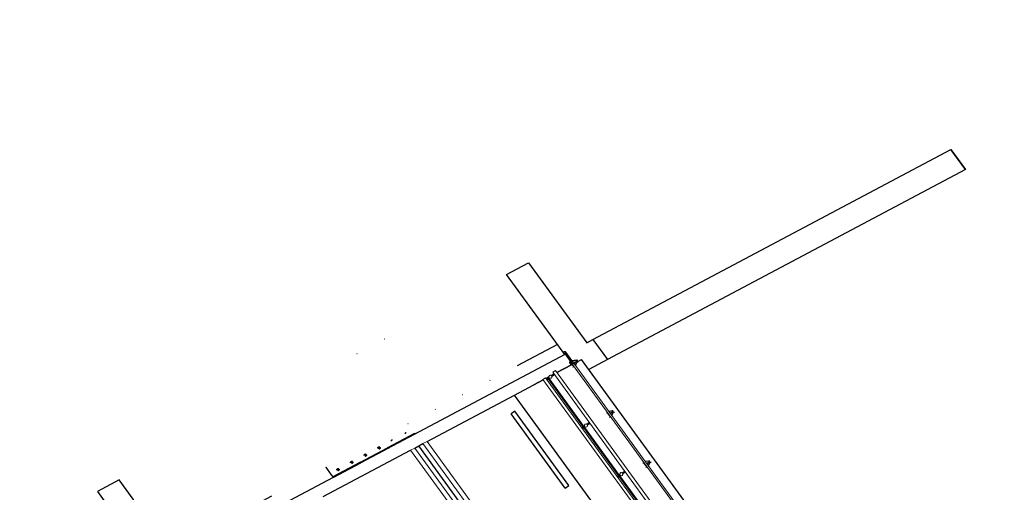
# Model space of a CAD drawing. Header units: metres. Extents: x 102781.1 to 102867.4, y 404261.5 to 404348.4.
# Tile 10 of 11: x 102797.4 to 102829.5, y 404333 to 404348.4. Entities that reach past the tile are written whole.
import ezdxf

# ---------------------------------------------------------------- set-up
doc = ezdxf.new("R2010")
doc.units = ezdxf.units.M
doc.layers.get('0').update_dxf_attribs({"color": 170})
for name, color, linetype, lineweight in [('N-CO-BC-BETONVORM-G', 170, 'Continuous', 25), ('N-CO-BC-BETONVORM-G-1', 170, 'Continuous', 25), ('N-CO-HC-HOUTVORM-G', 170, 'Continuous', 18), ('N-CO-KC-KUNSTSTOFVORM-G', 170, 'Continuous', 18), ('N-CO-SC-STAALVORM-G', 170, 'Continuous', 25), ('N-CO-SC-STAALVORM-G-2', 170, 'Continuous', 18)]:
    doc.layers.add(name, color=color, linetype=linetype, lineweight=lineweight)

# ---------------------------------------------------------------- blocks, each defined once
blk = doc.blocks.new('Railing - Leuningstijl_Links-3795961-N_A_P_')
at = {"layer": 'N-CO-BC-BETONVORM-G-1'}
for p, q in [((-0.04, 0.088), (0, 0.128)), ((-0.015, 0.078), (-0.04, 0.088)), ((-0.04, 0.005), (-0.04, 0.088)), ((0.057, 0.113), (0.195, 0.04)), ((0.17, 0.025), (0.195, 0.04)), ((0.195, 0.04), (0.195, -0.028)), ((-0.04, -0.088), (-0.015, -0.077)), ((0.17, -0.025), (0.195, -0.04))]:
    blk.add_line(p, q, dxfattribs=at)
at = {"layer": 'N-CO-SC-STAALVORM-G'}
for p, q in [((0, 0.451), (0, 0.116)), ((0.057, 0.116), (0.057, 0.451)), ((0, 0.093), (-0.015, 0.077)), ((-0.015, 0.077), (-0.015, -0.077)), ((0, 0.116), (0, 0)), ((0.028, 0), (0, 0)), ((0.049, 0), (0.028, 0)), ((0.049, 0.01), (0.098, 0.01)), ((0.057, 0), (0.057, 0.116)), ((0.17, 0.025), (0.057, 0.085)), ((0.098, 0.01), (0.128, 0.01)), ((0.128, 0.01), (0.128, -0.01)), ((0.17, -0.025), (0.17, 0.025)), ((-0.015, -0.077), (0, -0.093)), ((0.098, -0.01), (0.049, -0.01)), ((0.057, -0.085), (0.17, -0.025)), ((0.128, -0.01), (0.098, -0.01))]:
    blk.add_line(p, q, dxfattribs=at)
for points, knots in [([(0, 0.451), (0, 0.453), (0, 0.457), (0.001, 0.463), (0.002, 0.47), (0.003, 0.474), (0.005, 0.478), (0.006, 0.482), (0.008, 0.485), (0.01, 0.488), (0.012, 0.491), (0.014, 0.493), (0.016, 0.495), (0.018, 0.497), (0.022, 0.499), (0.026, 0.5), (0.028, 0.5)], [0.5, 0.5, 0.5, 0.5, 0.5416667, 0.5833333, 0.625, 0.6666667, 0.6875, 0.7083333, 0.75, 0.7708333, 0.7916667, 0.8333333, 0.8541667, 0.875, 0.9166667, 1, 1, 1, 1]), ([(0.028, 0.5), (0.031, 0.5), (0.035, 0.499), (0.039, 0.497), (0.041, 0.495), (0.043, 0.493), (0.045, 0.491), (0.047, 0.488), (0.049, 0.485), (0.051, 0.482), (0.052, 0.478), (0.054, 0.474), (0.055, 0.47), (0.056, 0.463), (0.057, 0.457), (0.057, 0.453), (0.057, 0.451)], [0, 0, 0, 0, 0.0833333, 0.125, 0.1458333, 0.1666667, 0.2083333, 0.2291667, 0.25, 0.2916667, 0.3125, 0.3333333, 0.375, 0.4166667, 0.4583333, 0.5, 0.5, 0.5, 0.5]), ([(0, 0.116), (0, 0.116), (0, 0.118), (0.001, 0.12), (0.002, 0.122), (0.004, 0.124), (0.006, 0.126), (0.008, 0.127), (0.011, 0.129), (0.015, 0.13), (0.021, 0.132), (0.026, 0.132), (0.028, 0.132)], [0.5, 0.5, 0.5, 0.5, 0.5416667, 0.5833333, 0.625, 0.6666667, 0.7083333, 0.75, 0.7916667, 0.8333333, 0.9166667, 1, 1, 1, 1]), ([(0.028, 0.132), (0.031, 0.132), (0.036, 0.132), (0.042, 0.13), (0.046, 0.129), (0.049, 0.127), (0.051, 0.126), (0.053, 0.124), (0.055, 0.122), (0.056, 0.12), (0.057, 0.118), (0.057, 0.116), (0.057, 0.116)], [0, 0, 0, 0, 0.0833333, 0.1666667, 0.2083333, 0.25, 0.2916667, 0.3333333, 0.375, 0.4166667, 0.4583333, 0.5, 0.5, 0.5, 0.5])]:
    blk.add_open_spline(points, degree=3, knots=knots, dxfattribs=at)
blk = doc.blocks.new('Railing - Leuningstijl-3795965-N_A_P_')
at = {"layer": 'N-CO-BC-BETONVORM-G-1'}
for p, q in [((-0.015, 0.077), (-0.04, 0.088)), ((0.17, 0.025), (0.195, 0.04)), ((-0.04, -0.088), (-0.015, -0.077)), ((0.17, -0.025), (0.195, -0.04))]:
    blk.add_line(p, q, dxfattribs=at)
at = {"layer": 'N-CO-SC-STAALVORM-G'}
for p, q in [((0, 0.093), (-0.015, 0.077)), ((-0.015, 0.077), (-0.015, -0.077)), ((0.048, 0.01), (0.098, 0.01)), ((0.17, 0.025), (0.057, 0.085)), ((0.098, 0.01), (0.128, 0.01)), ((0.128, 0.01), (0.128, -0.01)), ((0.17, -0.025), (0.17, 0.025)), ((-0.015, -0.077), (0, -0.093)), ((0.098, -0.01), (0.048, -0.01)), ((0.057, -0.085), (0.17, -0.025)), ((0.128, -0.01), (0.098, -0.01))]:
    blk.add_line(p, q, dxfattribs=at)
blk = doc.blocks.new('Railing - Leuningstijl-V57-N_A_P_')
at = {"layer": 'N-CO-BC-BETONVORM-G-1'}
for p, q in [((-0.015, 0.077), (-0.04, 0.088)), ((0.17, 0.025), (0.195, 0.04)), ((-0.04, -0.088), (-0.015, -0.077)), ((0.17, -0.025), (0.195, -0.04))]:
    blk.add_line(p, q, dxfattribs=at)
at = {"layer": 'N-CO-SC-STAALVORM-G'}
for p, q in [((0, 0.093), (-0.015, 0.077)), ((-0.015, 0.077), (-0.015, -0.077)), ((0.048, 0.01), (0.098, 0.01)), ((0.17, 0.025), (0.057, 0.085)), ((0.098, 0.01), (0.128, 0.01)), ((0.128, 0.01), (0.128, -0.01)), ((0.17, -0.025), (0.17, 0.025)), ((-0.015, -0.077), (0, -0.093)), ((0.098, -0.01), (0.048, -0.01)), ((0.057, -0.085), (0.17, -0.025)), ((0.128, -0.01), (0.098, -0.01))]:
    blk.add_line(p, q, dxfattribs=at)
blk = doc.blocks.new('Railing - Railing-4101413-N_A_P_')
at = {"layer": 'N-CO-SC-STAALVORM-G-2'}
for p, q in [((-0.093, 31.78), (-64.941, 31.78)), ((-64.941, 31.723), (-64.941, 31.772)), ((-64.941, 31.723), (-0.093, 31.723))]:
    blk.add_line(p, q, dxfattribs=at)
at = {"rotation": 89.99999999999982}
for name, p in [('Railing - Leuningstijl_Links-3795961-N_A_P_', (-64.941, 31.723)), ('Railing - Leuningstijl-3795965-N_A_P_', (-62.915, 31.723)), ('Railing - Leuningstijl-V57-N_A_P_', (-60.888, 31.723))]:
    blk.add_blockref(name, p, dxfattribs=at)
blk = doc.blocks.new('AG_SF_Dek rijbaan - AG_SF_Dek rijbaan-3757014-N_A_P_')
at = {"layer": 'N-CO-BC-BETONVORM-G-1'}
for p, q in [((-5.95, 65.698), (-5.95, 0.85)), ((-3.5, 65.348), (-3.5, 0.5)), ((0, 64.848), (0, 0)), ((-4.72, 4.647), (-4.72, 6.593)), ((-4.696, 4.648), (-4.696, 6.593)), ((-4.72, 2.683), (-4.72, 4.629)), ((-4.696, 2.683), (-4.696, 4.629)), ((-3.05, 3.926), (-3.2, 3.926)), ((-3.2, 3.926), (-3.2, 0.926)), ((-3.05, 3.926), (-3.05, 0.926)), ((-4.72, 0.719), (-4.72, 2.664)), ((-4.696, 0.719), (-4.696, 2.664)), ((-5.815, 0.831), (-5.95, 0.85)), ((-5.05, 0.721), (-5.58, 0.797)), ((-4.847, 0.692), (-4.895, 0.699)), ((-4.72, 0.674), (-4.76, 0.68)), ((-4.72, 0.674), (-4.72, 0.7)), ((-4.696, 0.671), (-4.72, 0.674)), ((-4.696, 0.671), (-4.696, 0.7)), ((-4.65, 0.664), (-4.696, 0.671)), ((-3.5, 0.5), (-4.55, 0.65)), ((-3.2, 0.926), (-3.05, 0.926)), ((-0.3, 0.043), (-3.5, 0.5)), ((0, 0), (-0.15, 0.021)), ((0.15, -0.021), (0, 0)), ((3.5, -0.5), (0.3, -0.043))]:
    blk.add_line(p, q, dxfattribs=at)
at = {"layer": 'N-CO-HC-HOUTVORM-G'}
for p, q in [((-5.05, 65.584), (-5.05, 0.636)), ((-4.95, 65.584), (-4.95, 0.636)), ((-4.65, 0.636), (-4.65, 65.584)), ((-4.55, 0.636), (-4.55, 65.584)), ((-4.95, 0.636), (-5.05, 0.636)), ((-4.55, 0.636), (-4.65, 0.636))]:
    blk.add_line(p, q, dxfattribs=at)
for centre, start, end in [((-4.8, 4.638), 180, 270), ((-4.8, 4.638), 0, 90), ((-4.8, 4.638), 270, 0), ((-4.8, 2.674), 180, 270), ((-4.8, 2.674), 0, 90), ((-4.8, 2.674), 270, 360), ((-4.8, 0.709), 90, 180), ((-4.8, 0.709), 180, 270), ((-4.8, 0.709), 0, 90), ((-4.8, 0.709), 270, 0)]:
    blk.add_arc(centre, 0.05, start, end, dxfattribs=at)
for centre, start_param, end_param in [((-4.8, 4.638), 5.105088, 6.675884), ((-4.8, 2.674), 5.105086, 6.675883)]:
    blk.add_ellipse(centre, major_axis=(-0.0462, 0.0191), ratio=1, start_param=start_param, end_param=end_param, dxfattribs=at)
at = {"layer": 'N-CO-KC-KUNSTSTOFVORM-G'}
for p, q in [((-0.3, 64.891), (-0.3, 0.043)), ((-0.15, 64.87), (-0.15, 0.021)), ((0.15, 64.827), (0.15, -0.021)), ((0.3, 64.806), (0.3, -0.043)), ((-0.15, 0.021), (-0.3, 0.043)), ((0.3, -0.043), (0.15, -0.021))]:
    blk.add_line(p, q, dxfattribs=at)
at = {"layer": 'N-CO-SC-STAALVORM-G'}
for p, q in [((-5.047, 4.648), (-5.05, 4.648)), ((-5.05, 4.628), (-5.047, 4.628)), ((-4.849, 4.648), (-4.95, 4.648)), ((-4.95, 4.628), (-4.849, 4.628)), ((-4.65, 4.648), (-4.751, 4.648)), ((-4.751, 4.628), (-4.65, 4.628)), ((-5.047, 2.684), (-5.05, 2.684)), ((-5.05, 2.664), (-5.047, 2.664)), ((-4.849, 2.684), (-4.95, 2.684)), ((-4.95, 2.664), (-4.849, 2.664)), ((-4.65, 2.684), (-4.751, 2.684)), ((-4.751, 2.664), (-4.65, 2.664)), ((-5.047, 0.719), (-5.05, 0.719)), ((-5.05, 0.699), (-5.047, 0.699)), ((-4.849, 0.719), (-4.95, 0.719)), ((-4.95, 0.699), (-4.849, 0.699)), ((-4.65, 0.719), (-4.751, 0.719)), ((-4.751, 0.699), (-4.65, 0.699))]:
    blk.add_line(p, q, dxfattribs=at)
blk = doc.blocks.new('AG_WA_Wand noord - AG_WA_Wand noord-4026501-N_A_P_')
at = {"layer": 'N-CO-BC-BETONVORM-G-1'}
for p, q in [((-70.598, 17.543), (-70.712, 16.743)), ((-67.365, 17.544), (-70.598, 17.543)), ((-68.619, 8.743), (-67.365, 17.544)), ((-67.479, 16.744), (-67.365, 17.544)), ((-66.961, 17.544), (-67.004, 17.244)), ((-66.961, 17.545), (-66.561, 17.545)), ((-66.557, 17.544), (-66.6, 17.244)), ((-66.561, 17.545), (-66.557, 17.544)), ((-70.712, 16.743), (-67.479, 16.744)), ((-67.883, 16.744), (-67.884, 16.74)), ((-67.883, 16.744), (-67.558, 16.744)), ((-68.026, 15.746), (-68.027, 15.74)), ((-68.168, 14.746), (-68.169, 14.74)), ((-68.311, 13.746), (-68.311, 13.74)), ((-68.453, 12.746), (-68.454, 12.74)), ((-68.596, 11.746), (-68.596, 11.74)), ((-68.738, 10.746), (-68.739, 10.74)), ((-68.881, 9.746), (-68.881, 9.74)), ((-68.162, 9.114), (-68.215, 8.743)), ((-67.758, 9.114), (-67.811, 8.743)), ((-71.852, 8.743), (-71.966, 7.943)), ((-67.806, 8.743), (-71.852, 8.743)), ((-69.023, 8.746), (-69.023, 8.743)), ((-68.215, 8.743), (-68.619, 8.743)), ((-68, 7.386), (-67.806, 8.743)), ((-71.966, 7.943), (-68.728, 7.943)), ((-68.728, 7.943), (-68.808, 7.386)), ((-70.671, -5.655), (-68.808, 7.386)), ((-68, 7.386), (-69.863, -5.654)), ((-68.808, 7.386), (-68, 7.386)), ((-69.863, -5.654), (-70.671, -5.655))]:
    blk.add_line(p, q, dxfattribs=at)
blk = doc.blocks.new('AG_WA_Wand noord beton - AG_WA_Wand noord beton-4043190-N_A_P_')
at = {"layer": 'N-CO-BC-BETONVORM-G-1'}
for p, q in [((-65.201, 32.735), (-63.335, 45.835)), ((-62.526, 45.835), (-64.393, 32.735)), ((-63.335, 45.835), (-62.526, 45.835)), ((-68.579, 31.711), (-68.465, 32.511)), ((-68.465, 32.511), (-65.233, 32.513)), ((-65.233, 32.513), (-65.201, 32.735)), ((-65.201, 32.735), (-64.393, 32.735)), ((-64.393, 32.735), (-64.49, 32.053)), ((-65.347, 31.713), (-68.579, 31.711)), ((-65.347, 31.713), (-66.947, 20.482)), ((-65.751, 31.712), (-65.961, 30.239)), ((-64.947, 31.683), (-65.022, 31.153)), ((-65.064, 30.863), (-65.079, 30.753)), ((-65.044, 31), (-65.051, 30.949)), ((-65.094, 30.653), (-65.143, 30.308)), ((-66.102, 29.245), (-66.103, 29.239)), ((-66.245, 28.245), (-66.246, 28.239)), ((-66.387, 27.245), (-66.388, 27.239)), ((-66.53, 26.245), (-66.531, 26.239)), ((-66.957, 23.245), (-66.958, 23.239)), ((-67.241, 21.25), (-67.769, 17.544)), ((-66.955, 20.425), (-67.365, 17.544)), ((-66.59, 20.153), (-66.961, 17.544)), ((-66.186, 20.153), (-66.557, 17.544)), ((-67.365, 17.544), (-67.769, 17.544)), ((-66.961, 17.544), (-67.365, 17.544)), ((-66.557, 17.544), (-66.961, 17.544))]:
    blk.add_line(p, q, dxfattribs=at)

msp = doc.modelspace()

# ---------------------------------------------------------------- linework, layer by layer
at = {"layer": 'N-CO-BC-BETONVORM-G'}
for p, q in [((102828.257, 404343.526), (102827.782, 404344.18)), ((102809.29, 404337.993), (102809.285, 404337.99)), ((102808.398, 404337.52), (102808.393, 404337.517)), ((102809.396, 404334.457), (102810.28, 404334.925)), ((102810.293, 404334.9), (102809.409, 404334.432)), ((102810.292, 404334.902), (102810.28, 404334.925)), ((102810.293, 404334.9), (102810.292, 404334.902)), ((102808.504, 404333.983), (102809.388, 404334.451)), ((102809.401, 404334.427), (102808.517, 404333.959)), ((102809.388, 404334.452), (102809.414, 404334.466)), ((102809.388, 404334.451), (102809.388, 404334.452)), ((102809.388, 404334.452), (102809.401, 404334.427)), ((102809.4, 404334.429), (102809.388, 404334.451)), ((102809.414, 404334.466), (102809.396, 404334.457)), ((102809.401, 404334.427), (102809.4, 404334.429)), ((102809.428, 404334.441), (102809.401, 404334.427)), ((102809.414, 404334.466), (102809.414, 404334.466)), ((102809.427, 404334.443), (102809.414, 404334.466)), ((102809.428, 404334.441), (102809.427, 404334.443)), ((102807.554, 404333.582), (102807.386, 404333.813)), ((102807.612, 404333.51), (102808.496, 404333.978)), ((102808.509, 404333.953), (102807.625, 404333.485)), ((102808.495, 404333.978), (102808.522, 404333.992)), ((102808.495, 404333.978), (102808.509, 404333.954)), ((102808.508, 404333.956), (102808.496, 404333.978)), ((102808.496, 404333.978), (102808.496, 404333.978)), ((102808.522, 404333.993), (102808.504, 404333.983)), ((102808.509, 404333.953), (102808.508, 404333.956)), ((102808.535, 404333.968), (102808.509, 404333.954)), ((102808.522, 404333.992), (102808.522, 404333.993)), ((102808.534, 404333.97), (102808.522, 404333.992)), ((102808.535, 404333.968), (102808.534, 404333.97)), ((102807.624, 404333.487), (102807.554, 404333.582)), ((102807.612, 404333.51), (102807.624, 404333.487)), ((102807.625, 404333.485), (102807.624, 404333.487)), ((102807.624, 404333.487), (102807.625, 404333.485))]:
    msp.add_line(p, q, dxfattribs=at)
at = {"layer": 'N-CO-BC-BETONVORM-G', "flags": 128}
for points in [[(102809.094, 404334.463), (102809.087, 404334.462), (102809.079, 404334.459)], [(102809.081, 404334.457), (102809.087, 404334.46), (102809.093, 404334.46)], [(102809.093, 404334.46), (102809.094, 404334.46), (102809.096, 404334.46)], [(102809.097, 404334.463), (102809.096, 404334.463), (102809.094, 404334.463)], [(102809.096, 404334.46), (102809.103, 404334.459), (102809.109, 404334.456)], [(102809.111, 404334.457), (102809.105, 404334.461), (102809.097, 404334.463)], [(102809.103, 404334.425), (102809.103, 404334.424), (102809.102, 404334.424)], [(102809.116, 404334.418), (102809.111, 404334.419), (102809.106, 404334.421), (102809.102, 404334.424)], [(102809.103, 404334.425), (102809.108, 404334.423), (102809.113, 404334.421), (102809.118, 404334.42)], [(102809.121, 404334.435), (102809.118, 404334.435), (102809.116, 404334.436), (102809.113, 404334.437), (102809.111, 404334.438), (102809.11, 404334.44), (102809.108, 404334.443), (102809.108, 404334.445), (102809.108, 404334.448), (102809.108, 404334.45), (102809.109, 404334.453), (102809.11, 404334.455), (102809.112, 404334.457), (102809.114, 404334.458)], [(102809.114, 404334.458), (102809.117, 404334.459), (102809.12, 404334.46), (102809.123, 404334.459), (102809.126, 404334.458), (102809.128, 404334.457), (102809.13, 404334.454), (102809.132, 404334.452), (102809.132, 404334.449), (102809.132, 404334.446), (102809.132, 404334.443), (102809.13, 404334.44), (102809.128, 404334.438), (102809.126, 404334.436)], [(102809.121, 404334.435), (102809.12, 404334.44), (102809.118, 404334.446)], [(102809.119, 404334.417), (102809.127, 404334.418), (102809.134, 404334.421)], [(102809.12, 404334.447), (102809.122, 404334.441), (102809.123, 404334.435)], [(102809.133, 404334.423), (102809.127, 404334.421), (102809.12, 404334.42)], [(102809.126, 404334.436), (102809.125, 404334.436), (102809.123, 404334.435)], [(102809.133, 404334.423), (102809.139, 404334.427), (102809.143, 404334.433), (102809.146, 404334.439), (102809.147, 404334.446), (102809.147, 404334.453), (102809.144, 404334.46)], [(102809.147, 404334.461), (102809.149, 404334.454), (102809.15, 404334.446), (102809.149, 404334.438), (102809.145, 404334.431), (102809.14, 404334.425), (102809.134, 404334.421)], [(102808.648, 404334.226), (102808.64, 404334.226), (102808.633, 404334.223)], [(102808.634, 404334.221), (102808.64, 404334.223), (102808.647, 404334.224)], [(102808.647, 404334.224), (102808.648, 404334.224), (102808.649, 404334.224)], [(102808.651, 404334.226), (102808.649, 404334.226), (102808.648, 404334.226)], [(102808.649, 404334.224), (102808.656, 404334.222), (102808.663, 404334.219)], [(102808.665, 404334.221), (102808.658, 404334.224), (102808.651, 404334.226)], [(102808.655, 404334.187), (102808.656, 404334.188), (102808.657, 404334.189)], [(102808.67, 404334.181), (102808.665, 404334.182), (102808.66, 404334.184), (102808.655, 404334.187)], [(102808.657, 404334.189), (102808.661, 404334.186), (102808.666, 404334.184), (102808.671, 404334.183)], [(102808.675, 404334.198), (102808.672, 404334.198), (102808.669, 404334.199), (102808.667, 404334.2), (102808.665, 404334.202), (102808.663, 404334.204), (102808.662, 404334.206), (102808.661, 404334.209), (102808.661, 404334.211), (102808.662, 404334.214), (102808.662, 404334.216), (102808.664, 404334.219), (102808.666, 404334.22), (102808.668, 404334.222)], [(102808.668, 404334.222), (102808.671, 404334.223), (102808.674, 404334.223), (102808.677, 404334.223), (102808.679, 404334.222), (102808.682, 404334.22), (102808.684, 404334.218), (102808.685, 404334.215), (102808.686, 404334.212), (102808.686, 404334.209), (102808.685, 404334.206), (102808.684, 404334.204), (102808.682, 404334.202), (102808.68, 404334.2)], [(102808.671, 404334.183), (102808.671, 404334.182), (102808.67, 404334.181)], [(102808.675, 404334.198), (102808.674, 404334.204), (102808.671, 404334.209)], [(102808.673, 404334.181), (102808.678, 404334.181), (102808.683, 404334.182), (102808.688, 404334.184)], [(102808.674, 404334.183), (102808.673, 404334.182), (102808.673, 404334.181)], [(102808.674, 404334.211), (102808.676, 404334.205), (102808.677, 404334.199)], [(102808.687, 404334.187), (102808.683, 404334.185), (102808.678, 404334.184), (102808.674, 404334.183)], [(102808.68, 404334.2), (102808.678, 404334.199), (102808.677, 404334.199)], [(102808.687, 404334.187), (102808.692, 404334.191), (102808.697, 404334.196), (102808.7, 404334.203), (102808.701, 404334.21), (102808.701, 404334.217), (102808.698, 404334.224)], [(102808.7, 404334.225), (102808.703, 404334.217), (102808.704, 404334.21), (102808.702, 404334.202), (102808.699, 404334.195), (102808.694, 404334.189), (102808.688, 404334.184)], [(102809.118, 404334.42), (102809.117, 404334.419), (102809.116, 404334.418)], [(102809.12, 404334.42), (102809.12, 404334.419), (102809.119, 404334.417)], [(102808.202, 404333.989), (102808.194, 404333.988), (102808.187, 404333.986)], [(102808.188, 404333.984), (102808.194, 404333.986), (102808.201, 404333.987)], [(102808.201, 404333.987), (102808.202, 404333.987), (102808.203, 404333.987)], [(102808.205, 404333.989), (102808.203, 404333.989), (102808.202, 404333.989)], [(102808.203, 404333.987), (102808.21, 404333.985), (102808.217, 404333.982)], [(102808.219, 404333.984), (102808.212, 404333.987), (102808.205, 404333.989)], [(102808.211, 404333.952), (102808.211, 404333.951), (102808.21, 404333.95)], [(102808.224, 404333.944), (102808.219, 404333.945), (102808.214, 404333.947), (102808.21, 404333.95)], [(102808.211, 404333.952), (102808.216, 404333.949), (102808.221, 404333.947), (102808.226, 404333.946)], [(102808.229, 404333.961), (102808.226, 404333.961), (102808.224, 404333.962), (102808.221, 404333.963), (102808.219, 404333.965), (102808.217, 404333.967), (102808.216, 404333.969), (102808.215, 404333.972), (102808.215, 404333.974), (102808.216, 404333.977), (102808.216, 404333.979), (102808.218, 404333.982), (102808.22, 404333.983), (102808.222, 404333.985)], [(102808.222, 404333.985), (102808.225, 404333.986), (102808.228, 404333.986), (102808.231, 404333.986), (102808.234, 404333.985), (102808.236, 404333.983), (102808.238, 404333.981), (102808.239, 404333.978), (102808.24, 404333.975), (102808.24, 404333.972), (102808.239, 404333.97), (102808.238, 404333.967), (102808.236, 404333.965), (102808.234, 404333.963)], [(102808.226, 404333.946), (102808.225, 404333.945), (102808.224, 404333.944)], [(102808.229, 404333.961), (102808.228, 404333.967), (102808.226, 404333.972)], [(102808.227, 404333.944), (102808.235, 404333.945), (102808.242, 404333.947)], [(102808.228, 404333.946), (102808.228, 404333.945), (102808.227, 404333.944)], [(102808.228, 404333.973), (102808.23, 404333.968), (102808.231, 404333.962)], [(102808.241, 404333.95), (102808.235, 404333.947), (102808.228, 404333.946)], [(102808.234, 404333.963), (102808.232, 404333.962), (102808.231, 404333.962)], [(102808.241, 404333.95), (102808.246, 404333.954), (102808.251, 404333.959), (102808.254, 404333.966), (102808.255, 404333.973), (102808.255, 404333.98), (102808.252, 404333.986)], [(102808.254, 404333.987), (102808.257, 404333.98), (102808.258, 404333.972), (102808.256, 404333.965), (102808.253, 404333.958), (102808.248, 404333.952), (102808.242, 404333.947)], [(102807.756, 404333.753), (102807.748, 404333.752), (102807.741, 404333.749)], [(102807.742, 404333.747), (102807.748, 404333.749), (102807.754, 404333.75)], [(102807.754, 404333.75), (102807.756, 404333.75), (102807.757, 404333.75)], [(102807.758, 404333.753), (102807.757, 404333.753), (102807.756, 404333.753)], [(102807.757, 404333.75), (102807.764, 404333.749), (102807.77, 404333.746)], [(102807.773, 404333.747), (102807.766, 404333.751), (102807.758, 404333.753)], [(102807.763, 404333.714), (102807.764, 404333.714), (102807.765, 404333.715)], [(102807.778, 404333.708), (102807.773, 404333.709), (102807.768, 404333.711), (102807.763, 404333.714)], [(102807.765, 404333.715), (102807.769, 404333.713), (102807.774, 404333.711), (102807.779, 404333.71)], [(102807.782, 404333.725), (102807.78, 404333.725), (102807.777, 404333.726), (102807.775, 404333.727), (102807.773, 404333.728), (102807.771, 404333.73), (102807.77, 404333.733), (102807.769, 404333.735), (102807.769, 404333.738), (102807.769, 404333.74), (102807.77, 404333.743), (102807.772, 404333.745), (102807.773, 404333.747), (102807.776, 404333.749)], [(102807.776, 404333.749), (102807.778, 404333.75), (102807.781, 404333.75), (102807.784, 404333.75), (102807.787, 404333.749), (102807.79, 404333.747), (102807.792, 404333.745), (102807.793, 404333.742), (102807.794, 404333.739), (102807.794, 404333.736), (102807.793, 404333.733), (102807.792, 404333.73), (102807.79, 404333.728), (102807.787, 404333.726)], [(102807.779, 404333.71), (102807.779, 404333.709), (102807.778, 404333.708)], [(102807.782, 404333.725), (102807.781, 404333.731), (102807.779, 404333.736)], [(102807.781, 404333.707), (102807.786, 404333.708), (102807.791, 404333.709), (102807.795, 404333.711)], [(102807.782, 404333.71), (102807.781, 404333.709), (102807.781, 404333.707)], [(102807.782, 404333.737), (102807.784, 404333.731), (102807.785, 404333.725)], [(102807.794, 404333.713), (102807.79, 404333.711), (102807.786, 404333.71), (102807.782, 404333.71)], [(102807.787, 404333.726), (102807.786, 404333.726), (102807.785, 404333.725)], [(102807.794, 404333.713), (102807.8, 404333.717), (102807.805, 404333.723), (102807.808, 404333.729), (102807.809, 404333.736), (102807.808, 404333.743), (102807.806, 404333.75)], [(102807.808, 404333.751), (102807.811, 404333.744), (102807.811, 404333.736), (102807.81, 404333.728), (102807.807, 404333.721), (102807.802, 404333.715), (102807.795, 404333.711)]]:
    msp.add_lwpolyline(points, dxfattribs=at)
at = {"layer": 'N-CO-BC-BETONVORM-G'}
for centre, radius, start, end in [((102809.539, 404334.67), 0.0275, 117.9121, 177.9121), ((102808.201, 404333.959), 0.03, 117.9121, 177.9121), ((102808.228, 404333.974), 0.0275, 152.1889, 178.6411), ((102808.228, 404333.974), 0.03, 54.5401, 117.9121)]:
    msp.add_arc(centre, radius, start, end, dxfattribs=at)
for centre, major_axis, start_param, end_param in [((102809.986, 404334.906), (-0.0233, 0.0189), 5.880516, 6.927714), ((102809.986, 404334.906), (-0.0147, 0.0232), 6.205612, 7.252809), ((102809.986, 404334.906), (-0.0081, 0.0289), 5.449591, 6.496789), ((102809.986, 404334.906), (0.0095, 0.0258), 6.074712, 7.121909), ((102809.093, 404334.433), (0.0182, 0.0239), 1.138312, 2.185509), ((102809.093, 404334.433), (0.0259, 0.0092), 1.71676, 2.763957), ((102809.12, 404334.447), (0.0096, 0.0284), 1.443552, 1.907986), ((102809.12, 404334.447), (0.0184, 0.0205), 1.810291, 2.267871), ((102809.12, 404334.447), (0.0175, 0.0243), 1.111552, 1.648879), ((102809.12, 404334.447), (0.0275, 0), 2.057955, 2.548978), ((102809.12, 404334.447), (0.0298, 0.0036), 0.840299, 1.936486), ((102809.12, 404334.447), (0.0274, 0.0027), 0.911216, 1.960104), ((102809.12, 404334.447), (0.0067, 0.0106), 2.927013, 2.989964), ((102809.12, 404334.447), (0.0051, 0.0114), 3.145485, 3.214511), ((102809.12, 404334.447), (0.0125, 0.0005), 1.757562, 1.774538), ((102809.12, 404334.447), (0.0021, 0.0123), 3.113254, 3.199666), ((102809.12, 404334.447), (-0.0009, 0.0125), 3.018609, 3.041665), ((102809.12, 404334.447), (0.0027, 0.0122), 3.390106, 3.538173), ((102809.12, 404334.447), (-0.0036, 0.012), 2.912687, 3.113868), ((102809.12, 404334.447), (-0.0015, 0.0124), 3.285687, 3.457482), ((102809.12, 404334.447), (-0.0038, 0.0119), 3.565371, 3.582347), ((102809.12, 404334.447), (-0.0054, 0.0113), 3.652998, 3.709149), ((102809.539, 404334.67), (-0.0191, 0.0231), 6.078737, 7.125934), ((102809.539, 404334.67), (0, 0.03), 5.723146, 6.770344), ((102809.539, 404334.67), (0.0267, 0.0066), 0.767178, 1.814375), ((102808.647, 404334.196), (0.0286, 0.009), 1.752198, 2.799396), ((102808.647, 404334.196), (-0.027, 0.0052), 5.389279, 6.436477), ((102808.674, 404334.211), (0.0105, 0.0281), 1.47798, 1.942414), ((102808.674, 404334.211), (0.0247, 0.0121), 2.195638, 2.653218), ((102808.674, 404334.211), (0.0218, 0.0206), 1.299187, 1.836515), ((102808.674, 404334.211), (0.0269, 0.0056), 1.852229, 2.343252), ((102808.674, 404334.211), (0.0294, 0.0061), 0.756711, 1.852899), ((102808.674, 404334.211), (0.0255, 0.0103), 0.626337, 1.675226), ((102808.674, 404334.211), (0.0063, 0.0108), 2.895193, 2.958144), ((102808.674, 404334.211), (0.0042, 0.0118), 3.074891, 3.143918), ((102808.674, 404334.211), (-0.0113, 0.0054), 5.388665, 5.405641), ((102808.674, 404334.211), (0.0054, 0.0113), 3.392553, 3.478966), ((102808.674, 404334.211), (0.0009, 0.0125), 3.168123, 3.191179), ((102808.674, 404334.211), (0.0033, 0.0121), 3.439057, 3.587123), ((102808.674, 404334.211), (0.0039, 0.0119), 3.52159, 3.722771), ((102808.674, 404334.211), (-0.0005, 0.0125), 3.366375, 3.538169), ((102808.674, 404334.211), (0.0013, 0.0124), 3.97913, 3.996107), ((102808.674, 404334.211), (-0.0047, 0.0116), 3.71331, 3.769461), ((102808.201, 404333.959), (0.0022, 0.0274), 0.567556, 1.614754), ((102808.228, 404333.974), (0.03, 0), 2.697019, 3.164005), ((102808.228, 404333.974), (-0.0072, 0.0291), 0.243579, 0.788049), ((102808.228, 404333.974), (0.0264, 0.0079), 1.767926, 2.265717), ((102808.228, 404333.974), (0.0259, 0.0092), 0.655756, 1.715678), ((102808.228, 404333.974), (-0.0009, 0.0125), 2.296639, 2.369266), ((102808.228, 404333.974), (0.0109, 0.0061), 3.644383, 3.64956), ((102808.228, 404333.974), (0.0058, 0.011), 3.246249, 3.329843), ((102808.228, 404333.974), (-0.0123, 0.0021), 5.110582, 5.127558), ((102808.228, 404333.974), (0.0105, 0.0068), 3.951932, 4.03625), ((102808.228, 404333.974), (0.0008, 0.0125), 3.161763, 3.185009), ((102808.228, 404333.974), (0.0008, 0.0125), 3.251829, 3.395923), ((102808.228, 404333.974), (0.0115, 0.005), 4.381531, 4.58285), ((102808.228, 404333.974), (0.0124, 0.0015), 4.859898, 5.029533), ((102808.228, 404333.974), (0.0121, 0.0031), 5.192381, 5.209357), ((102808.228, 404333.974), (-0.0028, 0.0122), 3.87012, 3.926271), ((102807.755, 404333.723), (0.0241, 0.0178), 1.421676, 2.468874), ((102807.755, 404333.723), (0.026, 0.0089), 1.728806, 2.776003), ((102807.781, 404333.737), (0.0299, 0.003), 2.597555, 3.064541), ((102807.781, 404333.737), (-0.0246, 0.0122), 6.257676, 6.719355), ((102807.781, 404333.737), (-0.0282, 0.0103), 5.551113, 6.095583), ((102807.781, 404333.737), (0.0266, 0.0071), 1.797304, 2.295095), ((102807.781, 404333.737), (-0.027, 0.013), 4.542093, 5.648143), ((102807.781, 404333.737), (0.0275, 0), 0.998033, 2.057955), ((102807.781, 404333.737), (0.00846, 0.00921), 3.111416, 3.184042), ((102807.781, 404333.737), (0.0118, 0.0043), 3.805258, 3.810435), ((102807.781, 404333.737), (0.0104, 0.0069), 3.749605, 3.8332), ((102807.781, 404333.737), (-0.0025, 0.0122), 0.021617, 0.038593), ((102807.781, 404333.737), (-0.0042, 0.0118), 2.61296, 2.697278), ((102807.781, 404333.737), (0.0109, 0.0061), 4.155869, 4.179115), ((102807.781, 404333.737), (-0.0124, 0.0017), 1.751981, 1.896075), ((102807.781, 404333.737), (0.00961, 0.008), 4.098166, 4.299485), ((102807.781, 404333.737), (0.0035, 0.012), 3.692438, 3.862072), ((102807.781, 404333.737), (0.0031, 0.0121), 4.123618, 4.140594), ((102807.781, 404333.737), (-0.0014, 0.0124), 3.98352, 4.03967)]:
    msp.add_ellipse(centre, major_axis=major_axis, ratio=1, start_param=start_param, end_param=end_param, dxfattribs=at)

# ---------------------------------------------------------------- block references
for name, p, rotation in [('AG_WA_Wand noord beton - AG_WA_Wand noord beton-4043190-N_A_P_', (102828, 404266), 306.0531235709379), ('AG_SF_Dek rijbaan - AG_SF_Dek rijbaan-3757014-N_A_P_', (102810.411, 404334.514), 216.0531235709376), ('Railing - Railing-4101413-N_A_P_', (102828, 404266), 306.0531235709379), ('AG_WA_Wand noord - AG_WA_Wand noord-4026501-N_A_P_', (102828, 404266), 306.0531235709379)]:
    msp.add_blockref(name, p, dxfattribs=dict(at, rotation=rotation))

doc.saveas('drawing.dxf')
